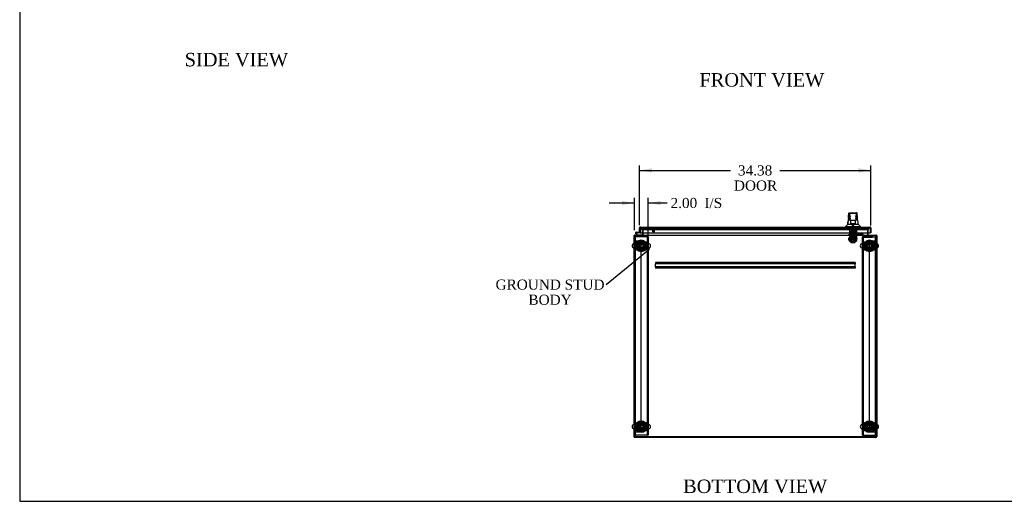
# Model space of a CAD drawing. Header units: inches. Extents: x 1 to 359, y -2 to 239.
# Tile 1 of 12: x 1 to 148, y 1 to 72. Entities that reach past the tile are written whole.
import ezdxf
from ezdxf import colors
from ezdxf.entities.mleader import LeaderData, LeaderLine
from ezdxf.enums import TextEntityAlignment as Align
from ezdxf.lldxf.tags import DXFTag
from ezdxf.math import Vec2, Vec3

# ---------------------------------------------------------------- set-up
doc = ezdxf.new("R2010")
doc.units = ezdxf.units.IN
doc.header["$MEASUREMENT"] = 0
for name, color, linetype in [('COM53964-4', 7, 'Continuous'), ('COM54746-60', 7, 'Continuous'), ('COM55914', 7, 'Continuous'), ('COM56675-1', 7, 'Continuous'), ('COM56676-1', 7, 'Continuous'), ('COM70220', 7, 'Continuous'), ('COM70838', 7, 'Continuous'), ('COM70839-3', 7, 'Continuous'), ('COM71199-4', 7, 'Continuous'), ('COM71207-7', 7, 'Continuous'), ('COM71209-9', 7, 'Continuous'), ('COM71211-1', 7, 'Continuous'), ('Default', 7, 'Continuous'), ('HAN13068', 7, 'Continuous'), ('HAN13068_NUT', 7, 'Continuous'), ('HAN13068_SCREW', 7, 'Continuous'), ('HAN_NUT', 7, 'Continuous'), ('NTS18024', 7, 'Continuous'), ('NTS18147', 7, 'Continuous'), ('ROL87452', 7, 'Continuous'), ('RVT17786', 7, 'Continuous'), ('RVT19000', 7, 'Continuous'), ('SCS86414', 7, 'Continuous'), ('SPC87322', 7, 'Continuous'), ('STD26122', 7, 'Continuous'), ('STD26258', 7, 'Continuous'), ('WAF25376', 7, 'Continuous'), ('WAF25377', 7, 'Continuous'), ('WAM254785', 7, 'Continuous'), ('WAM30038', 7, 'Continuous')]:
    doc.layers.add(name, color=color, linetype=linetype)
doc.styles.add('SEACAD_Times_New_Roman', font='times.ttf')
tags = doc.linetypes.add('HIDDEN2', pattern=[0.1875, 0.125, -0.0625]).pattern_tags.tags
tags[6:7] = [DXFTag(74, 4), DXFTag(75, 0), DXFTag(340, '0'), DXFTag(46, 0.0), DXFTag(50, 0.0), DXFTag(44, 0.0), DXFTag(45, 0.0)]
tags[4:5] = [DXFTag(74, 4), DXFTag(75, 0), DXFTag(340, '0'), DXFTag(46, 0.0), DXFTag(50, 0.0), DXFTag(44, 0.0), DXFTag(45, 0.0)]
doc.dimstyles.new('HAMMOND_(STH_-_300x200)', dxfattribs={"dimtxt": 1.5, "dimasz": 1.875, "dimexe": 0.75, "dimexo": 0.75, "dimgap": 0.375, "dimtad": 0, "dimtih": 1, "dimtoh": 1, "dimzin": 0, "dimdsep": 46, "dimtxsty": 'SEACAD_Times_New_Roman', "dimblk1": '_SE_FILLED', "dimblk2": '_SE_FILLED', "dimsah": 1, "dimcen": 0.75, "dimadec": 0, "dimazin": 0, "dimtfac": 0.8, "dimtofl": 0, "dimtmove": 0, "dimatfit": 3, "dimfxl": 1, "dimtolj": 1, "dimtzin": 0, "dimarcsym": 0})

# ---------------------------------------------------------------- blocks, each defined once
blk = doc.blocks.new('_SE_FILLED')
at = {"color": 0}
blk.add_line((0, 0), (-1, 0), dxfattribs=at)
blk.add_solid([(0, 0), (-1, -0.1665), (-1, 0.1665), (0, 0)], dxfattribs=at)
blk = doc.blocks.new('SE2')
at = {"layer": 'COM53964-4', "color": 7, "linetype": 'HIDDEN2'}
for p, q in [((92.62, 39.37), (92.76, 39.37)), ((92.76, 39.37), (93.48, 39.37)), ((93.48, 39.37), (93.62, 39.37)), ((93.62, 11), (93.62, 39.37)), ((127.49, 11), (127.49, 39.37)), ((127.49, 39.37), (127.63, 39.37)), ((127.63, 39.37), (128.35, 39.37)), ((128.35, 39.37), (128.49, 39.37)), ((92.62, 11), (92.76, 11)), ((92.76, 11), (93.48, 11)), ((93.48, 11), (93.62, 11)), ((127.49, 11), (127.63, 11)), ((127.63, 11), (128.35, 11)), ((128.35, 11), (128.49, 11))]:
    blk.add_line(p, q, dxfattribs=at)
at = {"layer": 'COM54746-60', "color": 7, "linetype": 'Continuous'}
for p, q in [((93.43, 41.13), (93.43, 41.13)), ((92.99, 40.23), (92.77, 40.44)), ((92.85, 40.65), (93.43, 40.65)), ((93.43, 40.58), (92.85, 40.58)), ((92.89, 40.42), (93.01, 40.29)), ((92.91, 40.53), (92.97, 40.54)), ((93.01, 40.29), (93.7, 40.29)), ((93.43, 40.65), (93.43, 40.65)), ((93.7, 40.29), (93.7, 40.23))]:
    blk.add_line(p, q, dxfattribs=at)
at = {"layer": 'COM54746-60', "color": 7, "linetype": 'HIDDEN2'}
for p, q in [((93.43, 41.13), (93.49, 41.13)), ((93.49, 41.13), (93.49, 40.61)), ((92.79, 40.52), (92.79, 40.54)), ((92.82, 40.49), (92.89, 40.42)), ((92.84, 40.59), (92.87, 40.59)), ((92.87, 40.47), (92.84, 40.47)), ((92.97, 40.53), (92.91, 40.53)), ((92.92, 40.54), (92.92, 40.52)), ((93.47, 40.58), (93.43, 40.58))]:
    blk.add_line(p, q, dxfattribs=at)
at = {"layer": 'COM54746-60', "color": 7, "linetype": 'Continuous'}
blk.add_circle((92.85, 40.53), 0.05, dxfattribs=at)
for radius, start, end in [(0.117, 90, 5.2159), (0.117, 227.608, 287.0274), (0.055, 90, 5.2159), (0.055, 5.2159, 90), (0.117, 5.2159, 28.0398)]:
    blk.add_arc((92.85, 40.53), radius, start, end, dxfattribs=at)
at = {"layer": 'COM54746-60', "color": 7, "linetype": 'HIDDEN2'}
for centre, radius, start, end in [((92.84, 40.54), 0.05, 90, 180), ((92.84, 40.52), 0.05, 180, 270), ((92.85, 40.53), 0.117, 28.0398, 90), ((92.87, 40.54), 0.05, 0, 90), ((92.87, 40.52), 0.05, 270, 0), ((93.47, 40.61), 0.025, 270, 0)]:
    blk.add_arc(centre, radius, start, end, dxfattribs=at)
at = {"layer": 'COM55914', "color": 7, "linetype": 'HIDDEN2'}
for p, q in [((125.37, 36.14), (95.74, 36.14)), ((95.74, 36.14), (95.74, 36.09)), ((95.74, 36.09), (95.74, 35.99)), ((95.74, 35.99), (95.74, 35.95)), ((95.74, 35.51), (95.74, 35.95)), ((125.37, 35.95), (95.74, 35.95)), ((125.37, 35.51), (95.74, 35.51)), ((95.74, 35.51), (95.74, 35.47)), ((95.74, 35.47), (95.74, 35.37)), ((95.74, 35.37), (95.74, 35.32)), ((125.37, 35.32), (95.74, 35.32)), ((125.37, 36.14), (125.37, 36.09)), ((125.37, 36.09), (125.37, 35.99)), ((125.37, 35.99), (125.37, 35.95)), ((125.37, 35.51), (125.37, 35.95)), ((125.37, 35.51), (125.37, 35.47)), ((125.37, 35.47), (125.37, 35.37)), ((125.37, 35.37), (125.37, 35.32))]:
    blk.add_line(p, q, dxfattribs=at)
at = {"layer": 'COM56675-1', "color": 7, "linetype": 'HIDDEN2'}
for p, q in [((93.9, 41.2), (93.9, 41.2)), ((127.21, 41.2), (93.9, 41.2)), ((127.21, 41.2), (127.21, 41.2))]:
    blk.add_line(p, q, dxfattribs=at)
for centre in [(93.62, 11.76), (127.49, 11.76)]:
    blk.add_circle(centre, 0.375, dxfattribs=at)
at = {"layer": 'COM56676-1', "color": 7, "linetype": 'HIDDEN2'}
for p, q in [((92.62, 39.98), (92.75, 39.98)), ((92.81, 39.98), (92.75, 39.98)), ((92.75, 10.48), (92.75, 39.98)), ((94.44, 39.98), (92.81, 39.98)), ((94.5, 39.98), (94.44, 39.98)), ((94.5, 39.98), (94.5, 10.48)), ((94.62, 39.98), (94.5, 39.98)), ((94.62, 39.98), (94.62, 10.48)), ((126.49, 39.98), (126.62, 39.98)), ((126.49, 10.48), (126.49, 39.98)), ((126.62, 10.48), (126.62, 39.98)), ((126.68, 39.98), (126.62, 39.98)), ((126.68, 39.98), (128.31, 39.98)), ((128.31, 39.98), (128.37, 39.98)), ((128.37, 39.98), (128.37, 10.48)), ((128.49, 39.98), (128.37, 39.98)), ((92.62, 10.48), (92.75, 10.48)), ((92.81, 10.48), (92.75, 10.48)), ((94.44, 10.48), (92.81, 10.48)), ((94.44, 10.48), (94.5, 10.48)), ((94.62, 10.48), (94.5, 10.48)), ((126.49, 10.48), (126.62, 10.48)), ((126.62, 10.48), (126.68, 10.48)), ((126.68, 10.48), (128.31, 10.48)), ((128.31, 10.48), (128.37, 10.48)), ((128.49, 10.48), (128.37, 10.48))]:
    blk.add_line(p, q, dxfattribs=at)
for centre in [(93.62, 38.63), (127.49, 38.63), (93.62, 11.82), (127.49, 11.82)]:
    blk.add_circle(centre, 0.375, dxfattribs=at)
at = {"layer": 'COM70220', "color": 7, "linetype": 'HIDDEN2'}
for p, q in [((93.82, 41.07), (94.07, 41.07)), ((94.07, 41.07), (126.98, 41.07)), ((126.98, 41.07), (127.23, 41.07))]:
    blk.add_line(p, q, dxfattribs=at)
for centre, start, end in [((93.82, 41.32), 180, 270), ((127.23, 41.32), 270, 0)]:
    blk.add_arc(centre, 0.25, start, end, dxfattribs=at)
at = {"layer": 'COM70838', "color": 7, "linetype": 'HIDDEN2'}
for p, q in [((124.43, 40.22), (124.43, 40.34)), ((124.43, 40.34), (124.56, 40.34)), ((124.56, 40.22), (124.43, 40.22)), ((124.56, 40.34), (125.61, 40.34)), ((125.04, 40.22), (124.56, 40.22)), ((125.61, 40.22), (125.07, 40.22)), ((125.61, 40.34), (125.7, 40.34)), ((125.7, 40.22), (125.61, 40.22)), ((126.41, 40.34), (125.7, 40.34)), ((125.7, 40.22), (126.39, 40.22)), ((126.51, 40.34), (126.41, 40.34)), ((126.41, 40.34), (126.41, 40.21)), ((126.5, 40.1), (126.5, 40.12)), ((126.57, 40.28), (126.57, 40.28)), ((126.7, 40.16), (126.7, 40.06)), ((126.7, 40.16), (127.94, 40.16)), ((126.7, 40.06), (127.82, 40.06)), ((126.7, 39.93), (127.82, 39.93)), ((127.94, 40.07), (127.94, 40.16)), ((127.94, 40.07), (127.94, 39.95))]:
    blk.add_line(p, q, dxfattribs=at)
for centre, radius, start, end in [((126.39, 40.1), 0.117, 76.4554, 90), ((126.39, 40.1), 0.117, 0, 76.4554), ((126.7, 40.12), 0.193, 180, 270), ((126.51, 40.28), 0.06, 0, 90), ((126.7, 40.28), 0.125, 180, 270)]:
    blk.add_arc(centre, radius, start, end, dxfattribs=at)
for centre, major_axis, start_param, end_param in [((127.82, 40.07), (-0.125, 0), 1.570796, 3.141593), ((127.82, 39.95), (0.125, 0), 4.712389, 6.283185)]:
    blk.add_ellipse(centre, major_axis=major_axis, ratio=0.145455, start_param=start_param, end_param=end_param, dxfattribs=at)
at = {"layer": 'COM70839-3', "color": 7, "linetype": 'HIDDEN2'}
for p, q in [((124.52, 40.95), (124.59, 40.95)), ((124.52, 40.94), (124.52, 40.95)), ((124.52, 40.94), (124.52, 39.81)), ((124.59, 40.95), (124.59, 40.94)), ((124.59, 40.94), (124.59, 39.81)), ((125.52, 40.95), (125.59, 40.95)), ((125.52, 40.94), (125.52, 40.95)), ((125.52, 40.94), (125.52, 39.81)), ((125.59, 40.95), (125.59, 40.94)), ((125.59, 40.94), (125.59, 39.81)), ((124.52, 39.64), (124.52, 39.81)), ((124.52, 39.64), (124.52, 39.38)), ((124.59, 40.49), (125.52, 40.49)), ((124.59, 39.81), (124.59, 39.64)), ((125.52, 39.69), (124.59, 39.69)), ((124.59, 39.38), (124.59, 39.64)), ((124.59, 39.63), (125.52, 39.63)), ((125.52, 39.64), (125.52, 39.81)), ((125.52, 39.64), (125.52, 39.38)), ((125.59, 39.81), (125.59, 39.64)), ((125.59, 39.38), (125.59, 39.64)), ((124.52, 39.31), (124.52, 39.38)), ((124.52, 39.31), (124.59, 39.31)), ((124.59, 39.38), (124.59, 39.31)), ((125.52, 39.31), (125.52, 39.38)), ((125.52, 39.31), (125.59, 39.31)), ((125.59, 39.38), (125.59, 39.31))]:
    blk.add_line(p, q, dxfattribs=at)
at = {"layer": 'COM71199-4', "color": 7, "linetype": 'Continuous'}
for p, q in [((93.34, 40.65), (93.34, 41.28)), ((93.43, 41.34), (93.39, 41.39)), ((93.43, 41.28), (93.43, 41.39)), ((93.43, 41.34), (93.43, 41.28)), ((93.43, 41.28), (93.43, 40.54)), ((93.43, 41.28), (93.43, 41.28)), ((93.43, 40.65), (93.43, 41.28)), ((93.48, 41.42), (127.57, 41.42)), ((93.48, 41.42), (93.48, 41.42)), ((93.48, 41.42), (93.48, 41.42)), ((127.57, 41.42), (127.57, 41.42)), ((127.57, 41.42), (127.57, 41.42)), ((127.57, 41.42), (127.57, 41.42)), ((127.62, 41.28), (127.62, 41.39)), ((127.62, 41.34), (127.66, 41.39)), ((127.62, 41.28), (127.62, 41.34)), ((127.62, 41.28), (127.62, 40.54)), ((127.62, 41.28), (127.62, 41.28)), ((127.62, 41.28), (127.62, 40.54)), ((127.71, 41.28), (127.71, 40.54)), ((93.34, 40.65), (93.43, 40.65)), ((93.43, 40.54), (127.62, 40.54)), ((127.71, 40.54), (127.62, 40.54))]:
    blk.add_line(p, q, dxfattribs=at)
for centre, start, end in [((93.48, 41.28), 127.5036, 180), ((93.48, 41.28), 90.1561, 127.5036), ((93.48, 41.28), 90, 90.0762), ((127.57, 41.28), 89.9238, 90), ((127.57, 41.28), 52.4964, 89.8439), ((127.57, 41.28), 0, 52.4964)]:
    blk.add_arc(centre, 0.143, start, end, dxfattribs=at)
for points in [[(93.43, 41.39), (93.44, 41.4), (93.45, 41.41), (93.46, 41.41), (93.46, 41.42), (93.47, 41.42), (93.48, 41.42), (93.48, 41.42)], [(127.62, 41.39), (127.61, 41.4), (127.6, 41.41), (127.59, 41.41), (127.59, 41.42), (127.58, 41.42), (127.57, 41.42), (127.57, 41.42)]]:
    blk.add_open_spline(points, degree=3, knots=[0, 0, 0, 0, 0.5, 0.5, 0.75, 0.75, 1, 1, 1, 1], dxfattribs=at)
at = {"layer": 'COM71207-7', "color": 7, "linetype": 'HIDDEN2'}
for p, q in [((93.81, 41.2), (93.81, 40.54)), ((93.9, 41.2), (93.81, 41.2))]:
    blk.add_line(p, q, dxfattribs=at)
at = {"layer": 'COM71207-7', "color": 7, "linetype": 'Continuous'}
for p, q in [((92.53, 40.14), (92.53, 10.23)), ((92.53, 40.14), (92.62, 40.14)), ((93.81, 40.54), (93.81, 40.28)), ((92.53, 10.23), (92.62, 10.23))]:
    blk.add_line(p, q, dxfattribs=at)
for centre, radius, start, end in [((92.67, 40.09), 0.143, 109.6129, 160.3871), ((93.76, 40.28), 0.048, 270, 0), ((93.76, 40.28), 0.143, 340.3871, 0)]:
    blk.add_arc(centre, radius, start, end, dxfattribs=at)
at = {"layer": 'COM71207-7', "color": 7, "linetype": 'HIDDEN2'}
for centre, radius, start, end in [((92.67, 40.09), 0.143, 90, 109.6129), ((92.67, 40.09), 0.048, 90, 180), ((93.76, 40.28), 0.143, 270, 340.3871)]:
    blk.add_arc(centre, radius, start, end, dxfattribs=at)
at = {"layer": 'COM71209-9', "color": 7, "linetype": 'HIDDEN2'}
for p, q in [((93.9, 40.54), (93.9, 41.2)), ((93.9, 41.2), (127.21, 41.2)), ((127.21, 41.2), (127.21, 40.54))]:
    blk.add_line(p, q, dxfattribs=at)
at = {"layer": 'COM71209-9', "color": 7, "linetype": 'Continuous'}
for p, q in [((92.62, 40.09), (92.62, 40.23)), ((92.62, 40.23), (128.49, 40.23)), ((92.62, 10.23), (92.62, 40.09)), ((93.9, 40.28), (93.9, 40.54)), ((93.9, 40.28), (93.9, 40.23)), ((127.21, 40.54), (127.21, 40.28)), ((127.21, 40.23), (127.21, 40.28)), ((128.49, 40.23), (128.49, 40.09)), ((128.49, 40.09), (128.49, 10.23)), ((128.49, 10.23), (92.62, 10.23))]:
    blk.add_line(p, q, dxfattribs=at)
at = {"layer": 'COM71211-1', "color": 7, "linetype": 'HIDDEN2'}
for p, q in [((127.21, 41.2), (127.31, 41.2)), ((127.31, 40.54), (127.31, 41.2)), ((128.44, 10.27), (92.62, 10.27))]:
    blk.add_line(p, q, dxfattribs=at)
at = {"layer": 'COM71211-1', "color": 7, "linetype": 'Continuous'}
for p, q in [((127.31, 40.28), (127.31, 40.54)), ((128.49, 40.23), (128.59, 40.23)), ((128.49, 40.14), (128.59, 40.14)), ((128.59, 40.14), (128.59, 40.23)), ((128.59, 40.14), (128.59, 10.31)), ((92.62, 10.17), (92.62, 10.23)), ((128.44, 10.17), (92.62, 10.17))]:
    blk.add_line(p, q, dxfattribs=at)
for centre, radius, start, end in [((127.35, 40.28), 0.143, 180, 199.6129), ((127.35, 40.28), 0.048, 180, 270), ((128.44, 10.31), 0.143, 270, 0)]:
    blk.add_arc(centre, radius, start, end, dxfattribs=at)
at = {"layer": 'COM71211-1', "color": 7, "linetype": 'HIDDEN2'}
for centre, radius, start, end in [((127.35, 40.28), 0.143, 199.6129, 270), ((128.44, 40.09), 0.143, 70.3871, 90), ((128.44, 40.09), 0.048, 0, 90), ((128.44, 10.31), 0.048, 270, 0)]:
    blk.add_arc(centre, radius, start, end, dxfattribs=at)
at = {"layer": 'HAN13068', "color": 7, "linetype": 'Continuous'}
for p, q in [((124.45, 43.48), (124.45, 43.48)), ((124.51, 43.53), (125.6, 43.53)), ((124.6, 42.89), (124.6, 43.36)), ((124.6, 42.48), (124.6, 42.89)), ((124.6, 42.45), (124.6, 42.48)), ((125.42, 43.45), (124.69, 43.45)), ((125.51, 43.36), (125.51, 42.89)), ((125.51, 42.89), (125.51, 42.48)), ((125.51, 42.48), (125.51, 42.45)), ((125.66, 43.48), (125.66, 43.48)), ((123.97, 41.5), (124.32, 41.5)), ((123.97, 41.5), (123.97, 41.42)), ((124.28, 41.85), (124.48, 41.85)), ((124.32, 41.5), (124.55, 41.5)), ((124.48, 41.85), (124.59, 41.85)), ((124.55, 41.5), (125, 41.5)), ((124.59, 41.85), (124.8, 41.85)), ((124.69, 42.39), (124.66, 42.39)), ((125.42, 42.39), (124.69, 42.39)), ((124.76, 41.96), (124.76, 42.39)), ((124.76, 41.92), (124.76, 41.96)), ((124.97, 41.92), (124.79, 41.92)), ((124.8, 41.85), (124.86, 41.85)), ((124.86, 41.85), (124.96, 41.85)), ((124.96, 41.85), (125, 41.85)), ((125.14, 41.92), (124.97, 41.92)), ((125, 41.85), (125.11, 41.85)), ((125, 41.5), (125.11, 41.5)), ((125.11, 41.85), (125.41, 41.85)), ((125.11, 41.5), (125.17, 41.5)), ((125.33, 41.92), (125.14, 41.92)), ((125.17, 41.5), (125.31, 41.5)), ((125.31, 41.5), (125.79, 41.5)), ((125.36, 42.39), (125.36, 41.96)), ((125.36, 41.96), (125.36, 41.92)), ((125.41, 41.85), (125.52, 41.85)), ((125.45, 42.39), (125.42, 42.39)), ((125.52, 41.85), (125.85, 41.85)), ((125.79, 41.5), (126.15, 41.5)), ((126.15, 41.42), (126.15, 41.5))]:
    blk.add_line(p, q, dxfattribs=at)
at = {"layer": 'HAN13068', "color": 7, "linetype": 'HIDDEN2'}
for p, q in [((124.66, 40.72), (124.66, 41.42)), ((124.86, 40.72), (124.86, 41.42)), ((124.89, 41.42), (124.89, 41.29)), ((125.22, 41.29), (125.22, 41.42)), ((125.26, 40.72), (125.26, 41.42)), ((125.45, 40.72), (125.45, 41.42)), ((124.86, 40.72), (124.66, 40.72)), ((125.26, 40.72), (124.86, 40.72)), ((124.9, 40.59), (124.9, 40.72)), ((125.06, 40.59), (124.9, 40.59)), ((124.9, 40.22), (124.9, 39.26)), ((125.22, 40.59), (125.06, 40.59)), ((125.22, 40.59), (125.22, 40.72)), ((125.22, 39.26), (125.22, 40.22)), ((125.45, 40.72), (125.26, 40.72)), ((124.9, 39.26), (125.22, 39.26)), ((124.9, 39.26), (124.93, 39.23)), ((125.19, 39.23), (124.93, 39.23)), ((125.19, 39.23), (125.22, 39.26))]:
    blk.add_line(p, q, dxfattribs=at)
at = {"layer": 'HAN13068', "color": 7, "linetype": 'Continuous'}
for centre, radius, start, end in [((140.19, 40.86), 15.93, 173.1476, 176.4108), ((124.51, 43.47), 0.06, 89.9925, 174.0071), ((124.69, 43.36), 0.09, 90, 180), ((124.86, 42.88), 0.259, 130.7149, 177.9019), ((124.64, 42.89), 0.0411, 178.3464, 179.9974), ((124.69, 42.48), 0.09, 180, 270), ((124.66, 42.45), 0.06, 180, 270), ((125.42, 43.36), 0.09, 0, 90), ((125.25, 42.88), 0.259, 2.0981, 49.2851), ((125.42, 42.48), 0.09, 270, 0), ((125.45, 42.45), 0.06, 270, 0), ((125.47, 42.89), 0.0411, 0.0026, 1.6536), ((125.6, 43.47), 0.06, 5.5758, 90.0089), ((63.8, 35.81), 62.32, 5.5659, 6.5216), ((120.17, 45.13), 5.25, 316.2334, 321.3827), ((138.26, 52.04), 16.06, 219.3746, 221.0327)]:
    blk.add_arc(centre, radius, start, end, dxfattribs=at)
for points in [[(124.37, 42.76), (124.4, 43), (124.42, 43.24), (124.45, 43.48)], [(125.72, 42.89), (125.7, 43.08), (125.68, 43.28), (125.66, 43.48)], [(124.28, 41.85), (124.3, 42), (124.31, 42.14), (124.33, 42.28)]]:
    blk.add_open_spline(points, degree=3, dxfattribs=at)
for points, knots in [([(124.69, 42.61), (124.69, 42.62), (124.68, 42.63), (124.67, 42.66), (124.67, 42.67), (124.65, 42.71), (124.64, 42.73), (124.63, 42.77), (124.62, 42.78), (124.62, 42.8), (124.61, 42.81), (124.6, 42.85), (124.6, 42.87), (124.6, 42.89)], [0, 0, 0, 0, 0.125, 0.125, 0.25, 0.25, 0.5, 0.5, 0.625, 0.625, 0.75, 0.75, 1, 1, 1, 1]), ([(125.51, 42.89), (125.51, 42.87), (125.51, 42.85), (125.5, 42.81), (125.49, 42.8), (125.49, 42.78), (125.48, 42.77), (125.47, 42.73), (125.46, 42.71), (125.45, 42.67), (125.44, 42.66), (125.43, 42.63), (125.43, 42.62), (125.42, 42.61)], [0, 0, 0, 0, 0.25, 0.25, 0.375, 0.375, 0.5, 0.5, 0.75, 0.75, 0.875, 0.875, 1, 1, 1, 1]), ([(124.76, 41.96), (124.76, 41.97), (124.76, 41.97), (124.76, 41.99), (124.76, 41.99), (124.77, 42.02), (124.78, 42.03), (124.79, 42.04)], [0, 0, 0, 0, 0.25, 0.25, 0.5, 0.5, 1, 1, 1, 1]), ([(124.79, 41.92), (124.78, 41.92), (124.78, 41.92), (124.77, 41.92), (124.77, 41.92), (124.76, 41.92), (124.76, 41.92), (124.76, 41.92), (124.76, 41.92), (124.76, 41.92)], [0, 0, 0, 0, 0.25, 0.25, 0.5, 0.5, 0.75, 0.75, 1, 1, 1, 1]), ([(125.33, 42.04), (125.33, 42.03), (125.34, 42.02), (125.35, 41.99), (125.35, 41.99), (125.35, 41.97), (125.36, 41.97), (125.36, 41.96)], [0, 0, 0, 0, 0.5, 0.5, 0.75, 0.75, 1, 1, 1, 1]), ([(125.36, 41.92), (125.36, 41.92), (125.35, 41.92), (125.35, 41.92), (125.35, 41.92), (125.34, 41.92), (125.33, 41.92), (125.33, 41.92)], [0, 0, 0, 0, 0.25, 0.25, 0.5, 0.5, 1, 1, 1, 1])]:
    blk.add_open_spline(points, degree=3, knots=knots, dxfattribs=at)
at = {"layer": 'HAN13068_NUT', "color": 7, "linetype": 'HIDDEN2'}
for p, q in [((124.72, 39.89), (124.72, 40.22)), ((124.89, 39.89), (124.72, 39.89)), ((124.72, 39.89), (124.72, 39.84)), ((125.36, 39.81), (124.75, 39.81)), ((125.06, 39.89), (124.89, 39.89)), ((125.06, 39.89), (125.06, 40.22)), ((125.22, 39.89), (125.06, 39.89)), ((125.39, 39.89), (125.22, 39.89)), ((125.39, 39.89), (125.39, 40.22)), ((125.39, 39.84), (125.39, 39.89))]:
    blk.add_line(p, q, dxfattribs=at)
for centre, start, end in [((124.75, 39.84), 180, 270), ((125.36, 39.84), 270, 0)]:
    blk.add_arc(centre, 0.03, start, end, dxfattribs=at)
at = {"layer": 'HAN13068_SCREW', "color": 7, "linetype": 'HIDDEN2'}
for p, q in [((124.79, 41.29), (125.32, 41.29)), ((124.79, 41.29), (124.79, 41.22)), ((124.79, 41.22), (125.32, 41.22)), ((124.83, 41.09), (124.83, 41.22)), ((124.83, 41.09), (124.94, 41.09)), ((124.94, 41.67), (125.17, 41.67)), ((124.94, 41.67), (124.94, 41.29)), ((124.94, 41.09), (124.94, 41.22)), ((124.94, 41.09), (125.17, 41.09)), ((125.17, 41.29), (125.17, 41.67)), ((125.17, 41.09), (125.17, 41.22)), ((125.17, 41.09), (125.28, 41.09)), ((125.28, 41.09), (125.28, 41.22)), ((125.32, 41.22), (125.32, 41.29))]:
    blk.add_line(p, q, dxfattribs=at)
at = {"layer": 'HAN_NUT', "color": 7, "linetype": 'HIDDEN2'}
for p, q in [((124.44, 41.32), (124.44, 41.11)), ((124.44, 41.11), (124.75, 41.11)), ((124.75, 41.32), (124.75, 41.11)), ((124.75, 41.11), (125.36, 41.11)), ((125.36, 41.32), (125.36, 41.11)), ((125.36, 41.11), (125.67, 41.11)), ((125.67, 41.32), (125.67, 41.11))]:
    blk.add_line(p, q, dxfattribs=at)
at = {"layer": 'NTS18024', "color": 7, "linetype": 'HIDDEN2'}
for p, q in [((93.16, 38.9), (93.62, 39.17)), ((93.16, 38.37), (93.16, 38.9)), ((93.62, 38.1), (93.16, 38.37)), ((93.62, 39.17), (94.09, 38.9)), ((94.09, 38.37), (93.62, 38.1)), ((94.09, 38.9), (94.09, 38.37)), ((127.03, 38.9), (127.49, 39.17)), ((127.03, 38.37), (127.03, 38.9)), ((127.49, 38.1), (127.03, 38.37)), ((127.49, 39.17), (127.96, 38.9)), ((127.96, 38.37), (127.49, 38.1)), ((127.96, 38.9), (127.96, 38.37)), ((93.16, 12.03), (93.62, 12.3)), ((93.16, 11.5), (93.16, 12.03)), ((93.62, 12.3), (94.09, 12.03)), ((94.09, 12.03), (94.09, 11.5)), ((127.03, 12.03), (127.49, 12.3)), ((127.03, 11.5), (127.03, 12.03)), ((127.49, 12.3), (127.96, 12.03)), ((127.96, 12.03), (127.96, 11.5)), ((93.62, 11.22), (93.16, 11.5)), ((94.09, 11.5), (93.62, 11.22)), ((127.49, 11.22), (127.03, 11.5)), ((127.96, 11.5), (127.49, 11.22))]:
    blk.add_line(p, q, dxfattribs=at)
for centre in [(93.62, 38.63), (127.49, 38.63), (93.62, 11.76), (127.49, 11.76)]:
    blk.add_circle(centre, 0.263, dxfattribs=at)
at = {"layer": 'NTS18147', "color": 7, "linetype": 'HIDDEN2'}
for p, q in [((124.66, 40.42), (124.59, 40.42)), ((124.59, 40.42), (124.59, 40.35)), ((124.66, 40.42), (124.59, 40.42)), ((124.59, 40.42), (124.59, 40.42)), ((124.59, 40.35), (124.66, 40.35)), ((124.59, 40.35), (124.59, 40.29)), ((124.59, 40.35), (124.66, 40.35)), ((124.59, 40.29), (124.66, 40.29)), ((124.59, 40.29), (124.66, 40.29)), ((124.99, 40.42), (124.66, 40.42)), ((124.66, 40.35), (124.66, 40.42)), ((124.99, 40.42), (124.66, 40.42)), ((124.66, 40.42), (124.66, 40.42)), ((124.66, 40.35), (124.66, 40.29)), ((124.82, 40.29), (124.86, 40.29)), ((124.82, 40.29), (124.86, 40.29)), ((125.28, 40.85), (124.84, 40.85)), ((124.84, 40.85), (124.84, 40.42)), ((125.28, 40.85), (124.84, 40.85)), ((124.84, 40.85), (124.84, 40.85)), ((125.12, 40.42), (124.99, 40.42)), ((124.99, 40.42), (124.99, 40.35)), ((125.12, 40.42), (124.99, 40.42)), ((124.99, 40.42), (124.99, 40.42)), ((124.99, 40.35), (125.12, 40.35)), ((124.99, 40.35), (125.12, 40.35)), ((125.45, 40.42), (125.12, 40.42)), ((125.12, 40.35), (125.12, 40.42)), ((125.45, 40.42), (125.12, 40.42)), ((125.12, 40.42), (125.12, 40.42)), ((125.26, 40.29), (125.29, 40.29)), ((125.26, 40.29), (125.29, 40.29)), ((125.28, 40.42), (125.28, 40.85)), ((125.28, 40.85), (125.28, 40.85)), ((125.52, 40.42), (125.45, 40.42)), ((125.45, 40.42), (125.45, 40.35)), ((125.52, 40.42), (125.45, 40.42)), ((125.45, 40.42), (125.45, 40.42)), ((125.45, 40.35), (125.52, 40.35)), ((125.45, 40.35), (125.52, 40.35)), ((125.46, 40.35), (125.46, 40.29)), ((125.46, 40.29), (125.52, 40.29)), ((125.46, 40.29), (125.52, 40.29)), ((125.52, 40.35), (125.52, 40.42)), ((125.52, 40.42), (125.52, 40.42)), ((125.52, 40.35), (125.52, 40.29))]:
    blk.add_line(p, q, dxfattribs=at)
for centre, start_param, end_param in [((124.82, 40.61), 2.506883, 3.776302), ((124.82, 40.61), 2.506883, 3.776302), ((124.86, 40.61), 3.141593, 3.776302), ((125.26, 40.61), 2.506883, 3.141593), ((125.29, 40.61), 2.506883, 3.776302), ((125.29, 40.61), 2.506883, 3.776302)]:
    blk.add_ellipse(centre, major_axis=(0, 0.318), ratio=0.866025, start_param=start_param, end_param=end_param, dxfattribs=at)
at = {"layer": 'ROL87452', "color": 7, "linetype": 'HIDDEN2'}
for p, q in [((124.74, 39.14), (124.74, 40.14)), ((125.37, 39.14), (125.37, 40.14)), ((124.74, 39.14), (125.37, 39.14))]:
    blk.add_line(p, q, dxfattribs=at)
at = {"layer": 'RVT17786', "color": 7, "linetype": 'HIDDEN2'}
for p, q in [((124.38, 39.76), (124.38, 39.51)), ((125.59, 39.76), (124.38, 39.76)), ((124.38, 39.51), (125.59, 39.51))]:
    blk.add_line(p, q, dxfattribs=at)
blk.add_arc((125.35, 39.64), 0.318, 317.1291, 42.8709, dxfattribs=at)
at = {"layer": 'RVT19000', "color": 7, "linetype": 'HIDDEN2'}
for p, q in [((124.74, 40.22), (124.74, 40.14)), ((125.37, 40.1), (124.74, 40.1)), ((124.86, 40.34), (124.86, 40.22)), ((125.2, 40.55), (124.92, 40.55)), ((124.92, 40.55), (124.92, 40.34)), ((125.07, 40.22), (125.04, 40.22)), ((125.2, 40.34), (125.2, 40.55)), ((125.25, 40.22), (125.25, 40.34)), ((125.37, 40.14), (125.37, 40.22))]:
    blk.add_line(p, q, dxfattribs=at)
at = {"layer": 'SCS86414', "color": 7, "linetype": 'HIDDEN2'}
for p, q in [((93.09, 38.97), (92.59, 38.97)), ((92.59, 38.3), (93.09, 38.3)), ((94.66, 38.97), (94.15, 38.97)), ((94.15, 38.3), (94.66, 38.3)), ((126.96, 38.97), (126.46, 38.97)), ((126.46, 38.3), (126.96, 38.3)), ((128.53, 38.97), (128.02, 38.97)), ((128.02, 38.3), (128.53, 38.3)), ((93.09, 12.09), (92.59, 12.09)), ((94.66, 12.09), (94.15, 12.09)), ((126.96, 12.09), (126.46, 12.09)), ((128.53, 12.09), (128.02, 12.09)), ((92.59, 11.43), (93.09, 11.43)), ((94.15, 11.43), (94.66, 11.43)), ((126.46, 11.43), (126.96, 11.43)), ((128.02, 11.43), (128.53, 11.43))]:
    blk.add_line(p, q, dxfattribs=at)
for centre, radius in [((93.62, 38.63), 0.625), ((93.62, 38.63), 0.312), ((93.62, 38.63), 0.252), ((127.49, 38.63), 0.625), ((127.49, 38.63), 0.312), ((127.49, 38.63), 0.252), ((93.62, 11.76), 0.625), ((93.62, 11.76), 0.312), ((93.62, 11.76), 0.252), ((127.49, 11.76), 0.625), ((127.49, 11.76), 0.312), ((127.49, 11.76), 0.252)]:
    blk.add_circle(centre, radius, dxfattribs=at)
at = {"layer": 'SCS86414', "color": 7, "linetype": 'Continuous'}
for centre, start, end in [((92.59, 38.63), 100.3132, 259.6868), ((128.53, 38.63), 280.3132, 79.6868), ((92.59, 11.76), 100.3132, 259.6868), ((128.53, 11.76), 280.3132, 79.6868)]:
    blk.add_arc(centre, 0.331, start, end, dxfattribs=at)
at = {"layer": 'SCS86414', "color": 7, "linetype": 'HIDDEN2'}
for centre, start, end in [((92.59, 38.63), 90, 100.3132), ((92.59, 38.63), 259.6868, 270), ((94.66, 38.63), 270, 90), ((126.46, 38.63), 90, 270), ((128.53, 38.63), 79.6868, 90), ((128.53, 38.63), 270, 280.3132), ((92.59, 11.76), 90, 100.3132), ((94.66, 11.76), 270, 90), ((126.46, 11.76), 90, 270), ((128.53, 11.76), 79.6868, 90), ((92.59, 11.76), 259.6868, 270), ((128.53, 11.76), 270, 280.3132)]:
    blk.add_arc(centre, 0.331, start, end, dxfattribs=at)
at = {"layer": 'SPC87322', "color": 7, "linetype": 'HIDDEN2'}
for p, q in [((124.66, 40.72), (124.66, 40.34)), ((124.82, 40.22), (124.82, 40.34)), ((124.83, 40.22), (124.83, 40.34)), ((125.28, 40.22), (125.28, 40.34)), ((125.29, 40.22), (125.29, 40.34)), ((125.45, 40.34), (125.45, 40.72))]:
    blk.add_line(p, q, dxfattribs=at)
at = {"layer": 'STD26122', "color": 7, "linetype": 'HIDDEN2'}
for p, q in [((124.87, 41.32), (124.87, 40.36)), ((125.24, 40.36), (125.24, 41.32)), ((124.87, 40.36), (125.24, 40.36)), ((124.87, 40.36), (124.91, 40.32)), ((125.21, 40.32), (124.91, 40.32)), ((125.21, 40.32), (125.24, 40.36))]:
    blk.add_line(p, q, dxfattribs=at)
at = {"layer": 'STD26258', "color": 7, "linetype": 'HIDDEN2'}
for p, q in [((95.28, 41.32), (95.28, 41.29)), ((95.28, 41.29), (95.59, 41.29)), ((95.31, 41.29), (95.31, 40.7)), ((95.34, 40.7), (95.34, 41.29)), ((95.53, 40.7), (95.53, 41.29)), ((95.56, 40.7), (95.56, 41.29)), ((95.59, 41.29), (95.59, 41.32)), ((95.31, 40.7), (95.56, 40.7))]:
    blk.add_line(p, q, dxfattribs=at)
blk.add_circle((94.62, 38.14), 0.156, dxfattribs=at)
at = {"layer": 'WAF25376', "color": 7, "linetype": 'HIDDEN2'}
for p, q in [((124.62, 39.95), (124.62, 39.32)), ((124.72, 39.95), (124.62, 39.95)), ((124.72, 39.95), (124.72, 39.32)), ((125.39, 39.95), (125.39, 39.32)), ((125.49, 39.95), (125.39, 39.95)), ((125.49, 39.95), (125.49, 39.32)), ((124.62, 39.32), (124.72, 39.32)), ((125.39, 39.32), (125.49, 39.32))]:
    blk.add_line(p, q, dxfattribs=at)
at = {"layer": 'WAF25377', "color": 7, "linetype": 'HIDDEN2'}
for centre, radius in [((93.62, 38.63), 0.875), ((127.49, 38.63), 0.875), ((93.62, 38.63), 0.34), ((127.49, 38.63), 0.34), ((93.62, 11.76), 0.875), ((93.62, 11.76), 0.34), ((127.49, 11.76), 0.875), ((127.49, 11.76), 0.34)]:
    blk.add_circle(centre, radius, dxfattribs=at)
at = {"layer": 'WAM254785', "color": 7, "linetype": 'HIDDEN2'}
for centre, radius in [((93.62, 38.63), 0.75), ((93.62, 38.63), 0.312), ((127.49, 38.63), 0.75), ((127.49, 38.63), 0.312), ((93.62, 11.76), 0.75), ((93.62, 11.76), 0.312), ((127.49, 11.76), 0.75), ((127.49, 11.76), 0.312)]:
    blk.add_circle(centre, radius, dxfattribs=at)
at = {"layer": 'WAM30038', "color": 7, "linetype": 'HIDDEN2'}
for p, q in [((124.68, 40.56), (125.43, 40.56)), ((124.68, 40.56), (124.68, 40.54)), ((124.68, 40.56), (125.43, 40.56)), ((124.68, 40.56), (124.68, 40.56)), ((124.68, 40.54), (125.43, 40.54)), ((124.68, 40.54), (125.43, 40.54)), ((124.83, 40.63), (124.88, 40.63)), ((124.83, 40.63), (124.88, 40.63)), ((124.88, 40.63), (124.85, 40.58)), ((124.88, 40.63), (124.85, 40.58)), ((124.87, 40.57), (124.89, 40.61)), ((124.89, 40.61), (124.88, 40.63)), ((124.88, 40.58), (124.91, 40.63)), ((124.89, 40.61), (124.88, 40.63)), ((124.88, 40.58), (124.91, 40.63)), ((124.89, 40.61), (124.89, 40.61)), ((124.91, 40.63), (125.04, 40.63)), ((124.91, 40.63), (125.04, 40.63)), ((125.04, 40.63), (125.04, 40.58)), ((125.07, 40.63), (125.2, 40.63)), ((125.07, 40.58), (125.07, 40.63)), ((125.07, 40.63), (125.2, 40.63)), ((125.2, 40.63), (125.23, 40.58)), ((125.2, 40.63), (125.23, 40.58)), ((125.23, 40.63), (125.22, 40.61)), ((125.23, 40.63), (125.22, 40.61)), ((125.22, 40.61), (125.24, 40.57)), ((125.22, 40.61), (125.22, 40.61)), ((125.23, 40.63), (125.28, 40.63)), ((125.26, 40.58), (125.23, 40.63)), ((125.23, 40.63), (125.28, 40.63)), ((125.26, 40.58), (125.23, 40.63)), ((125.43, 40.54), (125.43, 40.56)), ((125.43, 40.56), (125.43, 40.56))]:
    blk.add_line(p, q, dxfattribs=at)
for centre, radius, start, end in [((124.15, 41.15), 0.854, 316.5547, 318.2901), ((125.06, 40.58), 0.0182, 177.1609, 267.9942), ((125.06, 40.58), 0.0181, 271.7718, 3.073), ((125.96, 41.15), 0.85, 221.7058, 223.4493)]:
    blk.add_arc(centre, radius, start, end, dxfattribs=at)
for points, knots in [([(124.79, 40.58), (124.79, 40.59), (124.79, 40.59), (124.79, 40.59), (124.8, 40.6), (124.82, 40.62), (124.83, 40.63)], [0, 0, 0, 0, 0.141448, 0.141448, 0.141448, 1, 1, 1, 1]), ([(124.85, 40.58), (124.85, 40.58), (124.85, 40.58), (124.85, 40.58), (124.85, 40.57), (124.85, 40.57), (124.85, 40.57), (124.85, 40.57)], [0, 0, 0, 0, 0.25, 0.25, 0.5, 0.5, 0.5626015, 0.5626015, 0.5626015, 0.5626015]), ([(124.85, 40.56), (124.86, 40.56), (124.86, 40.57), (124.86, 40.57), (124.87, 40.57), (124.87, 40.57), (124.88, 40.58), (124.88, 40.58)], [0, 0, 0, 0, 0.25, 0.25, 0.5, 0.5, 1, 1, 1, 1]), ([(125.23, 40.58), (125.23, 40.58), (125.24, 40.58), (125.24, 40.58), (125.24, 40.57), (125.25, 40.57), (125.25, 40.57), (125.25, 40.57), (125.26, 40.56), (125.26, 40.56)], [0, 0, 0, 0, 0.25, 0.25, 0.5, 0.5, 0.75, 0.75, 1, 1, 1, 1]), ([(125.26, 40.57), (125.26, 40.57), (125.26, 40.57), (125.26, 40.57), (125.26, 40.58), (125.26, 40.58)], [0.4389304, 0.4389304, 0.4389304, 0.4389304, 0.5, 0.5, 1, 1, 1, 1]), ([(125.28, 40.63), (125.3, 40.62), (125.31, 40.6), (125.32, 40.59), (125.32, 40.59), (125.32, 40.59), (125.32, 40.58)], [0, 0, 0, 0, 0.858552, 0.858552, 0.858552, 1, 1, 1, 1])]:
    blk.add_open_spline(points, degree=3, knots=knots, dxfattribs=at)
blk = doc.blocks.new('DMBLK5365')
at = {"layer": 'Default', "linetype": 'Continuous'}
for points in [[(90.75, 45.31), (90.75, 44.69), (92.62, 45)], [(96.5, 45.31), (94.62, 45), (96.5, 44.69)]]:
    blk.add_hatch(color=7, dxfattribs=at).paths.add_polyline_path(points)
at = {"layer": 'Default', "color": 7, "linetype": 'Continuous'}
for p, q in [((92.62, 40.98), (92.62, 45.75)), ((94.62, 38.89), (94.62, 45.75)), ((88.87, 45), (92.62, 45)), ((94.62, 45), (96.69, 45)), ((96.69, 45), (97.44, 45))]:
    blk.add_line(p, q, dxfattribs=at)
at = {"layer": 'Default', "color": 7, "linetype": 'Continuous', "style": 'SEACAD_Times_New_Roman'}
for s, p in [('2.00', (97.96, 45.75)), ('I/S', (102.99, 45.75))]:
    blk.add_text(s, height=1.5, dxfattribs=at).set_placement(p, align=Align.TOP_LEFT)
blk = doc.blocks.new('DMBLK5366')
at = {"layer": 'Default', "linetype": 'Continuous'}
for points in [[(95.21, 50.15), (93.34, 49.84), (95.21, 49.53)], [(125.84, 50.15), (125.84, 49.53), (127.71, 49.84)]]:
    blk.add_hatch(color=7, dxfattribs=at).paths.add_polyline_path(points)
at = {"layer": 'Default', "color": 7, "linetype": 'Continuous'}
for p, q in [((93.34, 41.71), (93.34, 50.59)), ((93.34, 49.84), (106.85, 49.84)), ((114.2, 49.84), (127.71, 49.84)), ((127.71, 41.66), (127.71, 50.59))]:
    blk.add_line(p, q, dxfattribs=at)
at = {"layer": 'Default', "color": 7, "linetype": 'Continuous', "style": 'SEACAD_Times_New_Roman'}
for s, p in [('34.38', (107.97, 50.59)), ('DOOR', (107.38, 48.34))]:
    blk.add_text(s, height=1.5, dxfattribs=at).set_placement(p, align=Align.TOP_LEFT)
blk = doc.blocks.new('BORDER')
at = {"layer": 'Default', "color": 7, "linetype": 'Continuous'}
for p, q in [((-41.86, 27.86), (-41.86, 0)), ((-41.86, 0), (0, 0))]:
    blk.add_line(p, q, dxfattribs=at)

msp = doc.modelspace()

# ---------------------------------------------------------------- block references
at = {"layer": 'Default', "color": 7, "xscale": 8.55, "yscale": 8.55, "zscale": 8.55}
msp.add_blockref('BORDER', (359.223, 0.67), dxfattribs=at)
at = {"layer": 'Default'}
msp.add_blockref('SE2', (0, 0), dxfattribs=at)

# ---------------------------------------------------------------- texts
at = {"layer": 'Default', "color": 7, "linetype": 'Continuous', "style": 'SEACAD_Times_New_Roman'}
for s, p in [('SIDE VIEW', (25.823, 67.301)), ('FRONT VIEW', (102.258, 64.292)), ('BOTTOM VIEW', (99.834, 3.903))]:
    msp.add_text(s, height=2, dxfattribs=at).set_placement(p, align=Align.TOP_LEFT)

# ---------------------------------------------------------------- dimensions: what is measured, and where the dimension line sits
at = {"layer": 'Default', "color": 7, "linetype": 'Continuous'}
dim = msp.add_linear_dim(base=(93.338, 49.838), p1=(93.338, 40.962), p2=(127.713, 40.909), angle=359.91249, text='\\A1;<>\\PDOOR', dimstyle='HAMMOND_(STH_-_300x200)', dxfattribs=at)
dim.commit()
dim.dimension.update_dxf_attribs({"geometry": 'DMBLK5366', "text_midpoint": (110.525, 49.838), "dimtype": 161})
dim = msp.add_linear_dim(base=(94.621, 44.998), p1=(92.621, 40.231), p2=(94.621, 38.136), text='\\A1;<> I/S', dimstyle='HAMMOND_(STH_-_300x200)', override={"dimtmove": 1}, dxfattribs=at)
dim.commit()
dim.dimension.update_dxf_attribs({"geometry": 'DMBLK5365', "text_midpoint": (97.438, 44.998), "dimtype": 160})

# ---------------------------------------------------------------- leaders
ml = msp.add_multileader_mtext('Standard', dxfattribs=at)
ml.set_content('{\\pxsm0.9;\\fTimes New Roman|b0||i0||c0|p34;\\W1.;GROUND STUD\\PBODY\\P}', color=7)
ml.set_leader_properties()
ml.set_arrow_properties(name='_SE_FILLED')
ml.build(insert=Vec2(0, 0))
ml.multileader.update_dxf_attribs({"dogleg_length": 0, "arrow_head_size": 1.875})
ctx = ml.context
ctx.base_point, ctx.char_height, ctx.arrow_head_size, ctx.landing_gap_size = Vec3(72.149, 32.195), 1.5, 1.875, 0.525
ctx.text_align_type = 1
notes = []
notes.append((ctx, [(0, (1, 1, 0), (88.425, 32.855), (-1, 0), 0, [(0, [(94.747, 38.044)], 0, [])])]))
ctx.mtext.insert, ctx.mtext.alignment = Vec3(80.07, 33.621), 2
for ctx, leaders in notes:
    for number, flags, end, landing, length, lines in leaders:
        leader = LeaderData()
        leader.index, (leader.has_last_leader_line, leader.has_dogleg_vector, leader.attachment_direction) = number, flags
        leader.last_leader_point, leader.dogleg_vector, leader.dogleg_length = Vec3(end), Vec3(landing), length
        for number, points, colour, breaks in lines:
            line = LeaderLine()
            line.index, line.vertices, line.color, line.breaks = number, Vec3.list(points), colors.encode_raw_color(colour), breaks
            leader.lines.append(line)
        ctx.leaders.append(leader)

doc.saveas('drawing.dxf')
